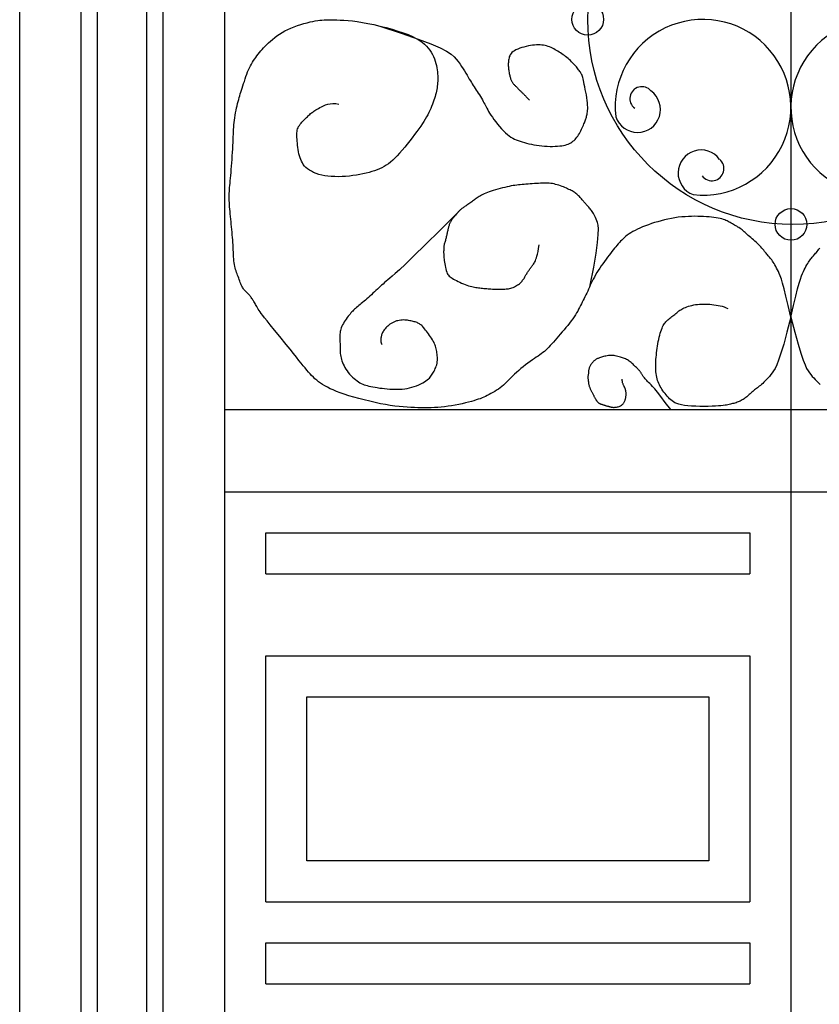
# Model space of a CAD drawing. Header units: millimetres. Extents: x 200.11 to 202.92, y 101.98 to 106.59.
# Tile 2 of 6: x 200.58 to 201.55, y 104.25 to 105.45. Entities that reach past the tile are written whole.
import ezdxf

# ---------------------------------------------------------------- set-up
doc = ezdxf.new("R2010")
doc.units = ezdxf.units.MM

msp = doc.modelspace()

# ---------------------------------------------------------------- linework, layer by layer
at = {"ltscale": 0.01}
for p, q in [((200.5761, 103.0876), (200.5761, 106.0846)), ((200.8261, 101.9754), (200.8261, 105.9269)), ((201.5161, 105.7012), (201.5161, 105.2012)), ((201.5161, 105.2012), (201.5161, 104.9754)), ((200.8261, 104.9754), (202.2061, 104.9754)), ((201.5161, 104.9754), (201.5161, 101.9754)), ((200.8261, 104.8754), (202.2061, 104.8754)), ((200.8761, 104.8254), (201.4661, 104.8254)), ((200.8761, 104.7754), (200.8761, 104.8254)), ((201.4661, 104.8254), (201.4661, 104.7754)), ((200.8761, 104.7754), (201.4661, 104.7754)), ((200.8761, 104.6754), (201.4661, 104.6754)), ((200.8761, 104.3754), (200.8761, 104.6754)), ((201.4661, 104.6754), (201.4661, 104.3754)), ((200.8761, 104.3754), (201.4661, 104.3754)), ((200.8761, 104.3254), (201.4661, 104.3254)), ((200.8761, 104.3254), (201.4661, 104.3254)), ((200.8761, 104.2754), (200.8761, 104.3254)), ((200.8761, 104.2754), (200.8761, 104.3254)), ((201.4661, 104.3254), (201.4661, 104.2754)), ((201.4661, 104.3254), (201.4661, 104.2754)), ((200.8761, 104.2754), (201.4661, 104.2754))]:
    msp.add_line(p, q, dxfattribs=at)
for p, q in [((200.6511, 103.0876), (200.6511, 106.0388)), ((200.6711, 103.0876), (200.6711, 106.0264)), ((200.7311, 103.0876), (200.7311, 105.9886)), ((200.7511, 103.0876), (200.7511, 105.9758))]:
    msp.add_line(p, q)
for points in [[(200.9008, 105.055), (200.893, 105.0646), (200.8866, 105.0724), (200.8815, 105.0787), (200.8776, 105.0836), (200.8746, 105.0874), (200.8723, 105.0903), (200.8705, 105.0927), (200.8691, 105.0946), (200.8679, 105.0964), (200.8668, 105.098), (200.8659, 105.0996), (200.8651, 105.101), (200.8643, 105.1023), (200.8636, 105.1036), (200.8629, 105.1048), (200.8623, 105.106), (200.8616, 105.1071), (200.861, 105.1081), (200.8603, 105.1091), (200.8597, 105.1101), (200.8591, 105.1111), (200.8584, 105.112), (200.8578, 105.1128), (200.8571, 105.1137), (200.8565, 105.1144), (200.8558, 105.1152), (200.8552, 105.1159), (200.8546, 105.1166), (200.8539, 105.1173), (200.8533, 105.1179), (200.8526, 105.1186), (200.852, 105.1192), (200.8513, 105.1199), (200.8507, 105.1205), (200.8501, 105.1212), (200.8494, 105.122), (200.8488, 105.1229), (200.8481, 105.1238), (200.8475, 105.1249), (200.8468, 105.1261), (200.8462, 105.1274), (200.8456, 105.1289), (200.8449, 105.1305), (200.8443, 105.1322), (200.8436, 105.134), (200.843, 105.1358), (200.8423, 105.1376), (200.8417, 105.1393), (200.8411, 105.1411), (200.8404, 105.1428), (200.8398, 105.1446), (200.8392, 105.1464), (200.8387, 105.1482), (200.8382, 105.1501), (200.8378, 105.1522), (200.8374, 105.1543), (200.8371, 105.1567), (200.8369, 105.1591), (200.8368, 105.1617), (200.8366, 105.1644), (200.8365, 105.1673), (200.8364, 105.1702), (200.8363, 105.1731), (200.8361, 105.1762), (200.836, 105.1792), (200.8357, 105.1823), (200.8355, 105.1855), (200.8352, 105.1886), (200.8349, 105.1918), (200.8346, 105.195), (200.8343, 105.1982), (200.834, 105.2014), (200.8337, 105.2046), (200.8334, 105.2078), (200.8331, 105.211), (200.8328, 105.214), (200.8325, 105.217), (200.8322, 105.22), (200.832, 105.2227), (200.8319, 105.2254), (200.8317, 105.2279), (200.8316, 105.2302), (200.8316, 105.2325), (200.8315, 105.2347), (200.8316, 105.2369), (200.8316, 105.2392), (200.8317, 105.2414), (200.8319, 105.2438), (200.832, 105.2463), (200.8322, 105.2489), (200.8325, 105.2516), (200.8328, 105.2545), (200.8331, 105.2576), (200.8334, 105.2609), (200.8337, 105.2645), (200.834, 105.2682), (200.8343, 105.2722), (200.8346, 105.2763), (200.8349, 105.2805), (200.8352, 105.2848), (200.8355, 105.2891), (200.8357, 105.2933), (200.836, 105.2973), (200.8361, 105.3011), (200.8363, 105.3047), (200.8364, 105.308), (200.8365, 105.3112), (200.8366, 105.3142), (200.8368, 105.317), (200.8369, 105.3199), (200.8371, 105.3227), (200.8374, 105.3255), (200.8378, 105.3285), (200.8382, 105.3314), (200.8387, 105.3344), (200.8392, 105.3374), (200.8398, 105.3404), (200.8404, 105.3432), (200.8411, 105.346), (200.8417, 105.3487), (200.8423, 105.3512), (200.843, 105.3535), (200.8437, 105.3558), (200.8443, 105.3581), (200.845, 105.3603), (200.8457, 105.3626), (200.8465, 105.365), (200.8473, 105.3675), (200.8481, 105.3701), (200.849, 105.3729), (200.8499, 105.3757), (200.8508, 105.3786), (200.8518, 105.3815), (200.8528, 105.3844), (200.8539, 105.3871), (200.855, 105.3898), (200.8561, 105.3922), (200.8573, 105.3946), (200.8585, 105.3968), (200.8598, 105.399), (200.8611, 105.401), (200.8625, 105.403), (200.8638, 105.4049), (200.8653, 105.4069), (200.8667, 105.4088), (200.8683, 105.4107), (200.8699, 105.4127), (200.8715, 105.4146), (200.8733, 105.4166), (200.8752, 105.4186), (200.8772, 105.4206), (200.8794, 105.4227), (200.8817, 105.4248), (200.8842, 105.4269), (200.8869, 105.4291), (200.8897, 105.4312), (200.8928, 105.4332), (200.896, 105.4352), (200.8994, 105.4372), (200.903, 105.439), (200.9067, 105.4407), (200.9107, 105.4423), (200.9147, 105.4437), (200.9187, 105.445), (200.9226, 105.4462), (200.9264, 105.4472), (200.93, 105.4481), (200.9334, 105.4488), (200.9364, 105.4494), (200.9393, 105.4498), (200.9419, 105.4501), (200.9445, 105.4503), (200.9471, 105.4505), (200.9498, 105.4505), (200.9526, 105.4505), (200.9557, 105.4505), (200.959, 105.4505), (200.9628, 105.4505), (200.9668, 105.4504), (200.9713, 105.4502), (200.9763, 105.4498), (200.9816, 105.4493), (200.9874, 105.4485), (200.9938, 105.4475), (201.0006, 105.4463), (201.0078, 105.4448), (201.0152, 105.4431), (201.0226, 105.4412), (201.0299, 105.4391), (201.0369, 105.437), (201.0435, 105.4348), (201.0495, 105.4326), (201.0547, 105.4303), (201.0593, 105.4281), (201.0632, 105.4258), (201.0666, 105.4235), (201.0695, 105.4211), (201.072, 105.4187), (201.0741, 105.4163), (201.076, 105.4137), (201.0777, 105.4111), (201.0792, 105.4085), (201.0805, 105.4058), (201.0816, 105.403), (201.0826, 105.4003), (201.0834, 105.3976), (201.084, 105.3949), (201.0846, 105.3923), (201.085, 105.3898), (201.0853, 105.3873), (201.0855, 105.385), (201.0857, 105.3826), (201.0857, 105.3804), (201.0857, 105.3782), (201.0856, 105.376), (201.0854, 105.3739), (201.0853, 105.3718), (201.085, 105.3698), (201.0848, 105.3678), (201.0844, 105.3657), (201.084, 105.3637), (201.0836, 105.3616), (201.083, 105.3594), (201.0824, 105.3572), (201.0818, 105.3549), (201.081, 105.3526), (201.0802, 105.3502), (201.0792, 105.3477), (201.0782, 105.3452), (201.0771, 105.3427), (201.076, 105.3401), (201.0747, 105.3375), (201.0734, 105.335), (201.072, 105.3324), (201.0704, 105.3297), (201.0687, 105.3269), (201.0669, 105.3241), (201.0649, 105.321), (201.0626, 105.3178), (201.0602, 105.3144), (201.0575, 105.3108), (201.0546, 105.307), (201.0516, 105.3031), (201.0485, 105.2992), (201.0454, 105.2953), (201.0422, 105.2916), (201.0391, 105.2881), (201.0362, 105.2849), (201.0334, 105.282), (201.0307, 105.2795), (201.028, 105.2772), (201.0255, 105.2752), (201.0229, 105.2734), (201.0203, 105.2718), (201.0176, 105.2704), (201.0148, 105.269), (201.0118, 105.2678), (201.0087, 105.2666), (201.0054, 105.2656), (201.0019, 105.2645), (200.9983, 105.2636), (200.9945, 105.2628), (200.9906, 105.262), (200.9865, 105.2613), (200.9822, 105.2607), (200.9779, 105.2602), (200.9734, 105.2598), (200.969, 105.2596), (200.9645, 105.2594), (200.9602, 105.2595), (200.9559, 105.2597), (200.9518, 105.2601), (200.9479, 105.2606), (200.9442, 105.2614), (200.9407, 105.2623), (200.9374, 105.2634), (200.9344, 105.2647), (200.9317, 105.266), (200.9292, 105.2675), (200.927, 105.269), (200.925, 105.2707), (200.9233, 105.2724), (200.9218, 105.2742), (200.9206, 105.2762), (200.9195, 105.2782), (200.9186, 105.2803), (200.9178, 105.2825), (200.9171, 105.2849), (200.9165, 105.2873), (200.916, 105.2899), (200.9155, 105.2925), (200.9151, 105.2951), (200.9148, 105.2977), (200.9145, 105.3002), (200.9143, 105.3027), (200.9141, 105.305), (200.914, 105.3072), (200.9139, 105.3092), (200.9139, 105.3111), (200.9139, 105.3129), (200.9141, 105.3145), (200.9144, 105.3161), (200.9148, 105.3177), (200.9154, 105.3191), (200.9161, 105.3206), (200.917, 105.3219), (200.9179, 105.3233), (200.919, 105.3246), (200.9201, 105.3258), (200.9212, 105.3271), (200.9224, 105.3283), (200.9235, 105.3294), (200.9246, 105.3305), (200.9257, 105.3316), (200.9267, 105.3326), (200.9278, 105.3336), (200.9287, 105.3345), (200.9297, 105.3354), (200.9307, 105.3363), (200.9317, 105.3371), (200.9326, 105.3379), (200.9336, 105.3387), (200.9347, 105.3394), (200.9358, 105.3402), (200.9371, 105.341), (200.9385, 105.3418), (200.9401, 105.3427), (200.9419, 105.3437), (200.944, 105.3448), (200.9463, 105.3459), (200.9488, 105.3469), (200.9516, 105.3478), (200.9546, 105.3484), (200.9578, 105.3486), (200.9613, 105.3485), (200.9651, 105.3478)], [(201.0152, 105.4431), (201.0412, 105.4345), (201.0616, 105.4273), (201.0771, 105.4214), (201.0885, 105.4165), (201.0965, 105.4123), (201.1019, 105.4088), (201.1056, 105.4057), (201.1083, 105.4027), (201.1106, 105.3998), (201.1128, 105.3968), (201.1148, 105.3939), (201.1166, 105.3911), (201.1183, 105.3883), (201.1199, 105.3857), (201.1214, 105.3831), (201.1228, 105.3807), (201.1241, 105.3785), (201.1254, 105.3764), (201.1266, 105.3744), (201.1278, 105.3725), (201.129, 105.3707), (201.1302, 105.3688), (201.1314, 105.367), (201.1326, 105.3651), (201.1338, 105.3632), (201.1351, 105.3612), (201.1364, 105.3592), (201.1376, 105.3572), (201.1388, 105.3552), (201.14, 105.3532), (201.141, 105.3513), (201.142, 105.3495), (201.143, 105.3478), (201.1438, 105.3461), (201.1447, 105.3445), (201.1455, 105.3428), (201.1465, 105.341), (201.1476, 105.3391), (201.1489, 105.337), (201.1504, 105.3346), (201.1522, 105.3321), (201.1541, 105.3293), (201.1563, 105.3264), (201.1586, 105.3235), (201.161, 105.3206), (201.1634, 105.3178), (201.1658, 105.3152), (201.1682, 105.3129), (201.1705, 105.3108), (201.1727, 105.3091), (201.1748, 105.3077), (201.177, 105.3064), (201.1791, 105.3053), (201.1813, 105.3044), (201.1836, 105.3035), (201.186, 105.3027), (201.1885, 105.3019), (201.1912, 105.3011), (201.1939, 105.3003), (201.1968, 105.2996), (201.1998, 105.2989), (201.2028, 105.2983), (201.206, 105.2977), (201.2092, 105.2973), (201.2125, 105.2969), (201.2159, 105.2966), (201.2192, 105.2965), (201.2225, 105.2964), (201.2256, 105.2964), (201.2287, 105.2965), (201.2316, 105.2967), (201.2343, 105.2969), (201.2368, 105.2972), (201.239, 105.2976), (201.2411, 105.298), (201.243, 105.2986), (201.2447, 105.2992), (201.2463, 105.2999), (201.2478, 105.3007), (201.2492, 105.3016), (201.2505, 105.3026), (201.2518, 105.3037), (201.253, 105.3049), (201.2541, 105.3062), (201.2552, 105.3076), (201.2563, 105.309), (201.2573, 105.3105), (201.2583, 105.3121), (201.2592, 105.3138), (201.2601, 105.3155), (201.261, 105.3172), (201.2618, 105.3189), (201.2625, 105.3206), (201.2632, 105.3222), (201.2639, 105.3238), (201.2644, 105.3252), (201.265, 105.3265), (201.2654, 105.3277), (201.2658, 105.3288), (201.2662, 105.3299), (201.2665, 105.3309), (201.2668, 105.332), (201.2671, 105.3331), (201.2674, 105.3343), (201.2676, 105.3356), (201.2679, 105.337), (201.2681, 105.3385), (201.2683, 105.3403), (201.2684, 105.3422), (201.2684, 105.3444), (201.2683, 105.3468), (201.2681, 105.3495), (201.2677, 105.3525), (201.2673, 105.3557), (201.2668, 105.3591), (201.2662, 105.3625), (201.2655, 105.3658), (201.2649, 105.369), (201.2643, 105.3719), (201.2637, 105.3746), (201.2632, 105.3768), (201.2627, 105.3787), (201.2623, 105.3803), (201.2619, 105.3817), (201.2615, 105.3829), (201.2611, 105.3839), (201.2606, 105.3849), (201.2601, 105.3858), (201.2595, 105.3868), (201.2589, 105.3878), (201.2581, 105.3888), (201.2574, 105.3899), (201.2565, 105.391), (201.2556, 105.3921), (201.2546, 105.3933), (201.2536, 105.3945), (201.2524, 105.3958), (201.2512, 105.397), (201.25, 105.3983), (201.2487, 105.3996), (201.2473, 105.4009), (201.2459, 105.4022), (201.2445, 105.4035), (201.243, 105.4047), (201.2415, 105.4059), (201.24, 105.4071), (201.2384, 105.4082), (201.2368, 105.4093), (201.2352, 105.4104), (201.2336, 105.4114), (201.2319, 105.4124), (201.2303, 105.4134), (201.2287, 105.4143), (201.227, 105.4152), (201.2254, 105.4161), (201.2237, 105.4169), (201.222, 105.4176), (201.2202, 105.4182), (201.2184, 105.4188), (201.2165, 105.4192), (201.2146, 105.4196), (201.2125, 105.4198), (201.2105, 105.42), (201.2083, 105.42), (201.206, 105.42), (201.2037, 105.4198), (201.2012, 105.4196), (201.1987, 105.4192), (201.1961, 105.4188), (201.1934, 105.4182), (201.1907, 105.4175), (201.1881, 105.4168), (201.1856, 105.416), (201.1832, 105.4151), (201.181, 105.4141), (201.1791, 105.413), (201.1775, 105.4119), (201.1761, 105.4107), (201.175, 105.4095), (201.1741, 105.4082), (201.1734, 105.4069), (201.1729, 105.4056), (201.1725, 105.4042), (201.1722, 105.4029), (201.1719, 105.4015), (201.1718, 105.4002), (201.1717, 105.3988), (201.1716, 105.3974), (201.1716, 105.3961), (201.1716, 105.3947), (201.1717, 105.3934), (201.1718, 105.392), (201.172, 105.3906), (201.1722, 105.3893), (201.1724, 105.3879), (201.1726, 105.3866), (201.1728, 105.3854), (201.1731, 105.3841), (201.1734, 105.3829), (201.1736, 105.3818), (201.1739, 105.3808), (201.1742, 105.3798), (201.1745, 105.3788), (201.1748, 105.378), (201.1751, 105.3771), (201.1754, 105.3764), (201.1758, 105.3756), (201.1762, 105.3749), (201.1766, 105.3743), (201.1771, 105.3736), (201.1776, 105.373), (201.1781, 105.3724), (201.1787, 105.3718), (201.1792, 105.3712), (201.1799, 105.3705), (201.1805, 105.3698), (201.1812, 105.3692), (201.182, 105.3684), (201.1827, 105.3677), (201.1834, 105.3669), (201.1842, 105.3662), (201.1849, 105.3655), (201.1857, 105.3647), (201.1864, 105.364), (201.187, 105.3634), (201.1877, 105.3627), (201.1883, 105.3621), (201.1889, 105.3615), (201.1895, 105.3609), (201.1901, 105.3603), (201.1908, 105.3596), (201.1914, 105.359), (201.1921, 105.3583), (201.1929, 105.3575), (201.1936, 105.3568), (201.1944, 105.356), (201.1952, 105.3552), (201.196, 105.3544), (201.1968, 105.3536), (201.1976, 105.3528)], [(201.2716, 105.127), (201.2757, 105.149), (201.2786, 105.1663), (201.2804, 105.1794), (201.2813, 105.1889), (201.2815, 105.1957), (201.2812, 105.2003), (201.2805, 105.2034), (201.2796, 105.2057), (201.2788, 105.2078), (201.2779, 105.2096), (201.2771, 105.2113), (201.2762, 105.2129), (201.2754, 105.2144), (201.2746, 105.2157), (201.2738, 105.217), (201.273, 105.2181), (201.2721, 105.2192), (201.2713, 105.2203), (201.2705, 105.2212), (201.2697, 105.2221), (201.2689, 105.223), (201.2682, 105.2239), (201.2674, 105.2247), (201.2667, 105.2255), (201.266, 105.2263), (201.2653, 105.2272), (201.2646, 105.228), (201.2639, 105.2288), (201.2632, 105.2297), (201.2625, 105.2305), (201.2617, 105.2314), (201.2609, 105.2323), (201.2601, 105.2333), (201.2592, 105.2342), (201.2583, 105.2352), (201.2573, 105.2361), (201.2563, 105.237), (201.2552, 105.238), (201.2541, 105.2388), (201.253, 105.2397), (201.2519, 105.2405), (201.2507, 105.2412), (201.2495, 105.242), (201.2482, 105.2427), (201.2469, 105.2433), (201.2455, 105.244), (201.244, 105.2447), (201.2424, 105.2454), (201.2407, 105.2461), (201.2389, 105.2469), (201.2371, 105.2476), (201.2352, 105.2483), (201.2333, 105.249), (201.2313, 105.2496), (201.2293, 105.2501), (201.2274, 105.2506), (201.2254, 105.251), (201.2235, 105.2512), (201.2216, 105.2514), (201.2196, 105.2515), (201.2176, 105.2516), (201.2155, 105.2516), (201.2133, 105.2515), (201.211, 105.2514), (201.2086, 105.2513), (201.2061, 105.2512), (201.2035, 105.251), (201.2009, 105.2508), (201.1983, 105.2507), (201.1957, 105.2505), (201.1932, 105.2503), (201.1908, 105.2501), (201.1885, 105.2498), (201.1863, 105.2496), (201.1842, 105.2494), (201.182, 105.2491), (201.1798, 105.2488), (201.1776, 105.2485), (201.1753, 105.2481), (201.1728, 105.2476), (201.1702, 105.2471), (201.1674, 105.2464), (201.1645, 105.2458), (201.1616, 105.245), (201.1588, 105.2443), (201.156, 105.2435), (201.1532, 105.2427), (201.1507, 105.2419), (201.1483, 105.2411), (201.1462, 105.2402), (201.1442, 105.2394), (201.1423, 105.2386), (201.1406, 105.2378), (201.1391, 105.237), (201.1376, 105.2361), (201.1362, 105.2353), (201.1349, 105.2345), (201.1337, 105.2337), (201.1325, 105.2329), (201.1314, 105.2321), (201.1303, 105.2312), (201.1292, 105.2304), (201.1281, 105.2296), (201.127, 105.2288), (201.1258, 105.228), (201.1247, 105.2272), (201.1235, 105.2264), (201.1224, 105.2256), (201.1213, 105.2248), (201.1202, 105.2241), (201.1192, 105.2234), (201.1182, 105.2228), (201.1173, 105.2222), (201.1165, 105.2216), (201.1158, 105.2211), (201.115, 105.2206), (201.1144, 105.2201), (201.1137, 105.2196), (201.1131, 105.219), (201.1125, 105.2184), (201.1119, 105.2178), (201.1113, 105.2171), (201.1106, 105.2164), (201.11, 105.2157), (201.1094, 105.2149), (201.1088, 105.2142), (201.1082, 105.2134), (201.1076, 105.2127), (201.107, 105.212), (201.1064, 105.2113), (201.1058, 105.2106), (201.1052, 105.21), (201.1046, 105.2093), (201.104, 105.2086), (201.1035, 105.2079), (201.1029, 105.2072), (201.1024, 105.2065), (201.102, 105.2058), (201.1015, 105.205), (201.1011, 105.2042), (201.1007, 105.2034), (201.1003, 105.2026), (201.1, 105.2018), (201.0997, 105.201), (201.0994, 105.2001), (201.0991, 105.1993), (201.0988, 105.1985), (201.0986, 105.1976), (201.0984, 105.1967), (201.0982, 105.1958), (201.098, 105.1949), (201.0978, 105.1939), (201.0975, 105.1928), (201.0973, 105.1917), (201.0971, 105.1906), (201.0969, 105.1895), (201.0967, 105.1883), (201.0964, 105.1872), (201.0961, 105.186), (201.0958, 105.1849), (201.0955, 105.1838), (201.0952, 105.1827), (201.0949, 105.1816), (201.0945, 105.1805), (201.0942, 105.1794), (201.0939, 105.1784), (201.0936, 105.1773), (201.0934, 105.1761), (201.0932, 105.175), (201.0931, 105.1739), (201.093, 105.1727), (201.0929, 105.1716), (201.0929, 105.1705), (201.0929, 105.1694), (201.0928, 105.1684), (201.0928, 105.1674), (201.0928, 105.1665), (201.0929, 105.1657), (201.0929, 105.1648), (201.0929, 105.1639), (201.093, 105.1629), (201.0931, 105.1618), (201.0932, 105.1605), (201.0934, 105.159), (201.0936, 105.1572), (201.0939, 105.1553), (201.0942, 105.1532), (201.0946, 105.1511), (201.0951, 105.1489), (201.0955, 105.1469), (201.0961, 105.1449), (201.0967, 105.1432), (201.0973, 105.1416), (201.098, 105.1403), (201.0988, 105.1392), (201.0997, 105.1382), (201.1008, 105.1373), (201.102, 105.1364), (201.1033, 105.1356), (201.1048, 105.1347), (201.1066, 105.1337), (201.1085, 105.1327), (201.1105, 105.1317), (201.1126, 105.1307), (201.1148, 105.1297), (201.117, 105.1287), (201.1191, 105.1278), (201.1212, 105.1271), (201.1232, 105.1264), (201.1251, 105.1259), (201.127, 105.1254), (201.1287, 105.1251), (201.1304, 105.1247), (201.1321, 105.1245), (201.1338, 105.1243), (201.1354, 105.1241), (201.1371, 105.1239), (201.1387, 105.1237), (201.1403, 105.1235), (201.142, 105.1233), (201.1437, 105.1231), (201.1454, 105.123), (201.1471, 105.1228), (201.1488, 105.1227), (201.1505, 105.1226), (201.1523, 105.1225), (201.1541, 105.1225), (201.1558, 105.1225), (201.1576, 105.1224), (201.1593, 105.1224), (201.161, 105.1224), (201.1627, 105.1224), (201.1643, 105.1224), (201.1659, 105.1224), (201.1674, 105.1225), (201.1689, 105.1226), (201.1704, 105.1227), (201.1718, 105.1229), (201.1733, 105.1232), (201.1747, 105.1235), (201.1761, 105.124), (201.1776, 105.1245), (201.179, 105.1251), (201.1803, 105.1258), (201.1816, 105.1266), (201.1828, 105.1274), (201.184, 105.1282), (201.1851, 105.129), (201.1861, 105.1298), (201.1869, 105.1306), (201.1877, 105.1314), (201.1885, 105.1322), (201.1891, 105.1331), (201.1897, 105.1339), (201.1903, 105.1347), (201.1908, 105.1355), (201.1913, 105.1363), (201.1918, 105.1372), (201.1923, 105.138), (201.1927, 105.1388), (201.1932, 105.1396), (201.1937, 105.1404), (201.1941, 105.1412), (201.1946, 105.1421), (201.1952, 105.1429), (201.1957, 105.1437), (201.1963, 105.1445), (201.1969, 105.1453), (201.1974, 105.1462), (201.198, 105.147), (201.1987, 105.1478), (201.1993, 105.1486), (201.1999, 105.1494), (201.2005, 105.1503), (201.2011, 105.1511), (201.2017, 105.152), (201.2023, 105.1529), (201.203, 105.1539), (201.2036, 105.155), (201.2042, 105.1561), (201.2048, 105.1573), (201.2054, 105.1588), (201.206, 105.1605), (201.2066, 105.1625), (201.2073, 105.1651), (201.2079, 105.1682), (201.2085, 105.1719), (201.2091, 105.1764)], [(201.5161, 105.0883), (201.5128, 105.1025), (201.5101, 105.1139), (201.5079, 105.1227), (201.506, 105.1295), (201.5045, 105.1346), (201.5031, 105.1384), (201.502, 105.1413), (201.5009, 105.1437), (201.4998, 105.1459), (201.4987, 105.1479), (201.4976, 105.1499), (201.4966, 105.1518), (201.4956, 105.1535), (201.4946, 105.1551), (201.4936, 105.1565), (201.4927, 105.1579), (201.4918, 105.1591), (201.4909, 105.1602), (201.4901, 105.1612), (201.4893, 105.1622), (201.4885, 105.1631), (201.4877, 105.164), (201.4868, 105.165), (201.4859, 105.1661), (201.485, 105.1672), (201.484, 105.1684), (201.483, 105.1697), (201.4819, 105.171), (201.4807, 105.1724), (201.4795, 105.1738), (201.4782, 105.1752), (201.4768, 105.1767), (201.4753, 105.1781), (201.4737, 105.1795), (201.4721, 105.181), (201.4705, 105.1824), (201.4689, 105.1838), (201.4673, 105.1851), (201.4657, 105.1865), (201.4642, 105.1877), (201.4628, 105.189), (201.4615, 105.1902), (201.4602, 105.1913), (201.459, 105.1924), (201.4578, 105.1935), (201.4566, 105.1945), (201.4553, 105.1955), (201.4541, 105.1964), (201.4528, 105.1973), (201.4515, 105.1981), (201.4502, 105.199), (201.4488, 105.1997), (201.4474, 105.2005), (201.4461, 105.2012), (201.4448, 105.202), (201.4435, 105.2027), (201.4422, 105.2034), (201.441, 105.2041), (201.4398, 105.2048), (201.4384, 105.2055), (201.437, 105.2062), (201.4355, 105.2068), (201.4338, 105.2074), (201.4319, 105.208), (201.4298, 105.2085), (201.4275, 105.209), (201.425, 105.2094), (201.4223, 105.2098), (201.4194, 105.2101), (201.4163, 105.2104), (201.4131, 105.2107), (201.4097, 105.2109), (201.4062, 105.211), (201.4026, 105.2111), (201.3989, 105.2112), (201.395, 105.2111), (201.3911, 105.211), (201.3871, 105.2107), (201.383, 105.2104), (201.3789, 105.2099), (201.3747, 105.2093), (201.3705, 105.2086), (201.3663, 105.2077), (201.3621, 105.2068), (201.358, 105.2057), (201.3539, 105.2046), (201.35, 105.2034), (201.3461, 105.2022), (201.3424, 105.2009), (201.3388, 105.1996), (201.3354, 105.1982), (201.3321, 105.1968), (201.329, 105.1954), (201.3262, 105.194), (201.3235, 105.1926), (201.321, 105.1911), (201.3188, 105.1897), (201.3167, 105.1882), (201.3149, 105.1868), (201.3131, 105.1853), (201.3115, 105.1838), (201.31, 105.1822), (201.3085, 105.1807), (201.307, 105.1791), (201.3056, 105.1774), (201.3041, 105.1757), (201.3027, 105.1739), (201.3011, 105.1721), (201.2996, 105.1701), (201.298, 105.1681), (201.2963, 105.1659), (201.2945, 105.1637), (201.2927, 105.1612), (201.2908, 105.1587), (201.2888, 105.1561), (201.2869, 105.1534), (201.2849, 105.1507), (201.2831, 105.1479), (201.2813, 105.1452), (201.2796, 105.1425), (201.278, 105.1398), (201.2766, 105.1371), (201.2752, 105.1345), (201.274, 105.132), (201.2728, 105.1295), (201.2716, 105.127), (201.2705, 105.1246), (201.2694, 105.1222), (201.2684, 105.1199), (201.2673, 105.1176), (201.2662, 105.1154), (201.2651, 105.1131), (201.264, 105.1109), (201.2629, 105.1087), (201.2618, 105.1066), (201.2608, 105.1044), (201.2597, 105.1022), (201.2586, 105.1), (201.2574, 105.0978), (201.2562, 105.0956), (201.2549, 105.0933), (201.2534, 105.091), (201.2519, 105.0886), (201.2502, 105.0861), (201.2483, 105.0835), (201.2462, 105.0809), (201.2441, 105.0782), (201.2418, 105.0755), (201.2396, 105.0728), (201.2373, 105.0701), (201.235, 105.0675), (201.2328, 105.0649), (201.2307, 105.0624), (201.2286, 105.06), (201.2266, 105.0577), (201.2247, 105.0556), (201.2228, 105.0535), (201.221, 105.0515), (201.2192, 105.0497), (201.2174, 105.048), (201.2156, 105.0465), (201.2137, 105.045), (201.2118, 105.0436), (201.2099, 105.0422), (201.2079, 105.0408), (201.2057, 105.0393), (201.2034, 105.0377), (201.201, 105.036), (201.1984, 105.0341), (201.1956, 105.032), (201.1928, 105.0299), (201.1899, 105.0277), (201.1871, 105.0254), (201.1844, 105.0231), (201.1817, 105.0208), (201.1793, 105.0186), (201.177, 105.0165), (201.175, 105.0145), (201.173, 105.0125), (201.1712, 105.0106), (201.1694, 105.0088), (201.1676, 105.007), (201.1658, 105.0053), (201.1638, 105.0037), (201.1618, 105.0021), (201.1596, 105.0005), (201.1574, 104.999), (201.1551, 104.9976), (201.1528, 104.9962), (201.1505, 104.995), (201.1482, 104.9937), (201.146, 104.9926), (201.1439, 104.9916), (201.1418, 104.9906), (201.1396, 104.9897), (201.1374, 104.9888), (201.1351, 104.988), (201.1326, 104.9872), (201.1298, 104.9863), (201.1266, 104.9854), (201.1232, 104.9845), (201.1194, 104.9836), (201.1154, 104.9827), (201.1112, 104.9818), (201.1069, 104.981), (201.1025, 104.9802), (201.0982, 104.9795), (201.0939, 104.9789), (201.0897, 104.9785), (201.0856, 104.9781), (201.0816, 104.9779), (201.0776, 104.9778), (201.0736, 104.9777), (201.0696, 104.9777), (201.0656, 104.9777), (201.0614, 104.9778), (201.0572, 104.978), (201.0528, 104.9781), (201.0483, 104.9784), (201.0436, 104.9787), (201.0386, 104.9792), (201.0333, 104.9798), (201.0278, 104.9806), (201.0219, 104.9815), (201.0157, 104.9827), (201.0093, 104.9841), (201.0027, 104.9856), (200.9961, 104.9872), (200.9896, 104.9889), (200.9833, 104.9907), (200.9773, 104.9924), (200.9717, 104.9942), (200.9667, 104.996), (200.9622, 104.9977), (200.9581, 104.9994), (200.9544, 105.001), (200.9511, 105.0027), (200.9481, 105.0044), (200.9453, 105.0061), (200.9428, 105.0078), (200.9404, 105.0095), (200.9382, 105.0113), (200.936, 105.0131), (200.934, 105.015), (200.9319, 105.017), (200.93, 105.0191), (200.928, 105.0213), (200.926, 105.0236), (200.9239, 105.0262), (200.9217, 105.0289), (200.9193, 105.032), (200.9165, 105.0355), (200.9134, 105.0394), (200.9098, 105.044), (200.9056, 105.0491), (200.9008, 105.055)], [(201.1113, 105.2171), (201.0884, 105.1942), (201.0704, 105.1764), (201.0566, 105.1628), (201.0464, 105.1529), (201.0389, 105.146), (201.0338, 105.1413), (201.0301, 105.1381), (201.0274, 105.1358), (201.025, 105.1338), (201.0228, 105.132), (201.0209, 105.1303), (201.019, 105.1286), (201.0172, 105.1271), (201.0155, 105.1255), (201.0138, 105.124), (201.0121, 105.1224), (201.0103, 105.1207), (201.0085, 105.1191), (201.0066, 105.1174), (201.0048, 105.1156), (201.0029, 105.1139), (201.0011, 105.1123), (200.9992, 105.1106), (200.9975, 105.1091), (200.9958, 105.1076), (200.9941, 105.1062), (200.9925, 105.1048), (200.991, 105.1035), (200.9895, 105.1023), (200.9881, 105.1011), (200.9868, 105.1), (200.9855, 105.0989), (200.9843, 105.0978), (200.9831, 105.0967), (200.982, 105.0956), (200.9809, 105.0945), (200.9798, 105.0933), (200.9787, 105.092), (200.9776, 105.0907), (200.9764, 105.0892), (200.9752, 105.0876), (200.9741, 105.0859), (200.9729, 105.0842), (200.9717, 105.0824), (200.9707, 105.0806), (200.9697, 105.0788), (200.9688, 105.077), (200.9681, 105.0753), (200.9675, 105.0736), (200.9671, 105.072), (200.9668, 105.0705), (200.9666, 105.0691), (200.9664, 105.0676), (200.9664, 105.0662), (200.9664, 105.0648), (200.9664, 105.0634), (200.9664, 105.062), (200.9664, 105.0605), (200.9664, 105.059), (200.9664, 105.0576), (200.9665, 105.0561), (200.9665, 105.0546), (200.9665, 105.0531), (200.9665, 105.0516), (200.9665, 105.05), (200.9666, 105.0485), (200.9666, 105.047), (200.9667, 105.0454), (200.9669, 105.0438), (200.9671, 105.0421), (200.9674, 105.0404), (200.9678, 105.0386), (200.9682, 105.0367), (200.9688, 105.0348), (200.9696, 105.0328), (200.9704, 105.0308), (200.9714, 105.0287), (200.9725, 105.0267), (200.9737, 105.0246), (200.9751, 105.0226), (200.9766, 105.0206), (200.9782, 105.0187), (200.9799, 105.0169), (200.9817, 105.0151), (200.9836, 105.0135), (200.9854, 105.012), (200.9873, 105.0106), (200.9891, 105.0093), (200.9908, 105.0083), (200.9925, 105.0073), (200.9942, 105.0065), (200.996, 105.0058), (200.9978, 105.0052), (200.9998, 105.0047), (201.0018, 105.0041), (201.0041, 105.0037), (201.0065, 105.0032), (201.0092, 105.0027), (201.012, 105.0023), (201.0149, 105.0018), (201.0179, 105.0015), (201.0209, 105.0011), (201.024, 105.0008), (201.0272, 105.0005), (201.0302, 105.0004), (201.0333, 105.0002), (201.0364, 105.0002), (201.0394, 105.0003), (201.0424, 105.0005), (201.0454, 105.0008), (201.0484, 105.0013), (201.0513, 105.0019), (201.0542, 105.0027), (201.0571, 105.0036), (201.0598, 105.0046), (201.0625, 105.0057), (201.065, 105.0069), (201.0673, 105.0081), (201.0694, 105.0094), (201.0713, 105.0106), (201.0729, 105.0118), (201.0743, 105.0129), (201.0755, 105.014), (201.0765, 105.0151), (201.0774, 105.0163), (201.0782, 105.0174), (201.079, 105.0186), (201.0797, 105.0198), (201.0805, 105.0211), (201.0812, 105.0225), (201.082, 105.0239), (201.0827, 105.0254), (201.0833, 105.0269), (201.0839, 105.0285), (201.0844, 105.0302), (201.0848, 105.0319), (201.085, 105.0337), (201.0852, 105.0356), (201.0852, 105.0374), (201.0852, 105.0393), (201.085, 105.0411), (201.0849, 105.043), (201.0846, 105.0447), (201.0844, 105.0465), (201.0841, 105.0481), (201.0838, 105.0497), (201.0834, 105.0512), (201.083, 105.0527), (201.0825, 105.0542), (201.0818, 105.0557), (201.0811, 105.0573), (201.0802, 105.0589), (201.0792, 105.0606), (201.0781, 105.0624), (201.0769, 105.0642), (201.0756, 105.066), (201.0744, 105.0677), (201.0731, 105.0694), (201.0719, 105.071), (201.0707, 105.0725), (201.0697, 105.0738), (201.0687, 105.075), (201.0678, 105.0761), (201.0669, 105.0771), (201.0661, 105.0779), (201.0652, 105.0787), (201.0644, 105.0794), (201.0635, 105.08), (201.0625, 105.0805), (201.0615, 105.081), (201.0604, 105.0815), (201.0593, 105.0819), (201.0581, 105.0823), (201.0569, 105.0826), (201.0556, 105.0829), (201.0543, 105.0833), (201.0529, 105.0836), (201.0515, 105.0839), (201.0501, 105.0842), (201.0486, 105.0844), (201.047, 105.0846), (201.0455, 105.0847), (201.0439, 105.0848), (201.0422, 105.0847), (201.0405, 105.0845), (201.0388, 105.0843), (201.0371, 105.0839), (201.0353, 105.0835), (201.0336, 105.0829), (201.032, 105.0822), (201.0304, 105.0814), (201.0288, 105.0805), (201.0274, 105.0796), (201.026, 105.0785), (201.0247, 105.0774), (201.0235, 105.0762), (201.0224, 105.075), (201.0214, 105.0738), (201.0205, 105.0726), (201.0197, 105.0715), (201.0191, 105.0705), (201.0185, 105.0694), (201.018, 105.0685), (201.0175, 105.0675), (201.0172, 105.0665), (201.0169, 105.0656), (201.0167, 105.0646), (201.0165, 105.0636), (201.0163, 105.0625), (201.0163, 105.0614), (201.0162, 105.0602), (201.0163, 105.0591), (201.0164, 105.058), (201.0167, 105.0568), (201.017, 105.0558), (201.0175, 105.0547)], [(201.5161, 105.0883), (201.5193, 105.1025), (201.522, 105.1139), (201.5243, 105.1227), (201.5261, 105.1295), (201.5277, 105.1346), (201.529, 105.1384), (201.5302, 105.1413), (201.5313, 105.1437), (201.5324, 105.1459), (201.5334, 105.1479), (201.5345, 105.1499), (201.5356, 105.1518), (201.5366, 105.1535), (201.5376, 105.1551), (201.5385, 105.1565), (201.5395, 105.1579), (201.5404, 105.1591), (201.5412, 105.1602), (201.542, 105.1612), (201.5429, 105.1622), (201.5437, 105.1631), (201.5445, 105.164), (201.5453, 105.165), (201.5462, 105.1661), (201.5472, 105.1672), (201.5481, 105.1684), (201.5492, 105.1697), (201.5503, 105.171), (201.5514, 105.1724)], [(201.5161, 105.0883), (201.5113, 105.0698), (201.5073, 105.0553), (201.5039, 105.0441), (201.5011, 105.0358), (201.4988, 105.0299), (201.4968, 105.0256), (201.495, 105.0226), (201.4933, 105.0202), (201.4916, 105.0181), (201.4899, 105.016), (201.4882, 105.0141), (201.4865, 105.0122), (201.4849, 105.0106), (201.4833, 105.009), (201.4817, 105.0075), (201.4803, 105.0062), (201.4789, 105.005), (201.4776, 105.004), (201.4763, 105.003), (201.4752, 105.0021), (201.474, 105.0012), (201.4729, 105.0004), (201.4718, 104.9995), (201.4708, 104.9986), (201.4697, 104.9977), (201.4686, 104.9968), (201.4676, 104.9958), (201.4665, 104.9948), (201.4654, 104.9939), (201.4644, 104.9929), (201.4633, 104.992), (201.4622, 104.991), (201.4612, 104.9902), (201.4601, 104.9894), (201.459, 104.9886), (201.4579, 104.9878), (201.4568, 104.9872), (201.4556, 104.9865), (201.4544, 104.9859), (201.4532, 104.9854), (201.4519, 104.9848), (201.4506, 104.9844), (201.4493, 104.9839), (201.4479, 104.9835), (201.4465, 104.9831), (201.4451, 104.9828), (201.4437, 104.9824), (201.4423, 104.982), (201.4409, 104.9817), (201.4393, 104.9813), (201.4377, 104.981), (201.4358, 104.9807), (201.4335, 104.9804), (201.4309, 104.9801), (201.4279, 104.9799), (201.4242, 104.9797), (201.42, 104.9795), (201.4154, 104.9794), (201.4104, 104.9794), (201.4053, 104.9794), (201.4001, 104.9796), (201.3951, 104.9798), (201.3905, 104.9801), (201.3863, 104.9806), (201.3827, 104.9812), (201.3796, 104.9819), (201.377, 104.9828), (201.3748, 104.9838), (201.3729, 104.9848), (201.3712, 104.986), (201.3697, 104.9873), (201.3682, 104.9887), (201.3668, 104.9901), (201.3654, 104.9917), (201.364, 104.9933), (201.3627, 104.995), (201.3613, 104.9967), (201.3601, 104.9984), (201.3589, 105.0002), (201.3578, 105.002), (201.3568, 105.0037), (201.3558, 105.0055), (201.355, 105.0073), (201.3542, 105.0092), (201.3536, 105.0111), (201.353, 105.013), (201.3525, 105.015), (201.3521, 105.0171), (201.3518, 105.0193), (201.3516, 105.0216), (201.3514, 105.0239), (201.3513, 105.0263), (201.3513, 105.0288), (201.3514, 105.0313), (201.3515, 105.0339), (201.3516, 105.0366), (201.3518, 105.0393), (201.3521, 105.042), (201.3524, 105.0447), (201.3527, 105.0475), (201.3531, 105.0503), (201.3535, 105.053), (201.354, 105.0557), (201.3545, 105.0584), (201.355, 105.061), (201.3556, 105.0636), (201.3562, 105.0661), (201.3569, 105.0685), (201.3576, 105.0707), (201.3583, 105.0728), (201.359, 105.0747), (201.3597, 105.0764), (201.3604, 105.0779), (201.3611, 105.0792), (201.3619, 105.0804), (201.3627, 105.0814), (201.3635, 105.0824), (201.3644, 105.0832), (201.3653, 105.0841), (201.3663, 105.085), (201.3674, 105.0859), (201.3686, 105.0868), (201.3698, 105.0878), (201.3711, 105.0888), (201.3723, 105.0897), (201.3735, 105.0907), (201.3747, 105.0916), (201.3758, 105.0926), (201.3769, 105.0934), (201.3778, 105.0943), (201.3788, 105.0951), (201.3797, 105.0958), (201.3808, 105.0966), (201.3818, 105.0973), (201.383, 105.098), (201.3844, 105.0987), (201.3859, 105.0994), (201.3876, 105.1001), (201.3894, 105.1008), (201.3913, 105.1015), (201.3934, 105.1021), (201.3955, 105.1026), (201.3978, 105.1031), (201.4, 105.1035), (201.4024, 105.1038), (201.4048, 105.104), (201.4072, 105.1041), (201.4096, 105.1042), (201.4121, 105.1042), (201.4146, 105.1041), (201.4172, 105.1039), (201.4197, 105.1037), (201.4223, 105.1034), (201.4249, 105.103), (201.4275, 105.1026), (201.43, 105.102), (201.4325, 105.1014), (201.4349, 105.1006), (201.4372, 105.0997), (201.4394, 105.0987)], [(201.5161, 105.0883), (201.5209, 105.0698), (201.5249, 105.0553), (201.5282, 105.0441), (201.531, 105.0358), (201.5333, 105.0299), (201.5353, 105.0256), (201.5371, 105.0226), (201.5388, 105.0202), (201.5405, 105.0181), (201.5422, 105.016), (201.5439, 105.0141), (201.5456, 105.0122), (201.5473, 105.0106), (201.5489, 105.009), (201.5504, 105.0075), (201.5519, 105.0062)], [(201.3696, 104.9754), (201.363, 104.9843), (201.3577, 104.9913), (201.3535, 104.9967), (201.3502, 105.0007), (201.3476, 105.0036), (201.3456, 105.0058), (201.344, 105.0073), (201.3427, 105.0086), (201.3415, 105.0098), (201.3404, 105.0109), (201.3394, 105.012), (201.3384, 105.0131), (201.3376, 105.0141), (201.3368, 105.015), (201.3362, 105.0159), (201.3356, 105.0166), (201.3351, 105.0174), (201.3347, 105.018), (201.3344, 105.0186), (201.334, 105.0192), (201.3337, 105.0197), (201.3334, 105.0202), (201.3331, 105.0207), (201.3328, 105.0213), (201.3324, 105.0218), (201.3319, 105.0224), (201.3314, 105.023), (201.3308, 105.0236), (201.3301, 105.0243), (201.3294, 105.025), (201.3286, 105.0258), (201.3278, 105.0267), (201.3268, 105.0276), (201.3258, 105.0286), (201.3248, 105.0296), (201.3237, 105.0307), (201.3225, 105.0317), (201.3214, 105.0327), (201.3202, 105.0337), (201.3191, 105.0345), (201.318, 105.0353), (201.3169, 105.036), (201.3157, 105.0366), (201.3146, 105.0372), (201.3134, 105.0377), (201.3122, 105.0382), (201.311, 105.0387), (201.3097, 105.0391), (201.3083, 105.0396), (201.3068, 105.04), (201.3053, 105.0404), (201.3037, 105.0408), (201.3021, 105.0411), (201.3005, 105.0413), (201.2989, 105.0415), (201.2972, 105.0416), (201.2955, 105.0415), (201.2939, 105.0414), (201.2923, 105.0411), (201.2907, 105.0408), (201.2892, 105.0405), (201.2878, 105.0401), (201.2864, 105.0397), (201.2851, 105.0393), (201.284, 105.039), (201.2829, 105.0386), (201.282, 105.0383), (201.2811, 105.0379), (201.2803, 105.0376), (201.2795, 105.0372), (201.2788, 105.0368), (201.2781, 105.0363), (201.2774, 105.0359), (201.2768, 105.0354), (201.2761, 105.0348), (201.2755, 105.0342), (201.2749, 105.0336), (201.2744, 105.033), (201.2738, 105.0324), (201.2733, 105.0317), (201.2728, 105.031), (201.2723, 105.0303), (201.2718, 105.0296), (201.2714, 105.0288), (201.271, 105.0281), (201.2706, 105.0273), (201.2703, 105.0265), (201.2701, 105.0257), (201.2699, 105.0248), (201.2697, 105.024), (201.2696, 105.0232), (201.2695, 105.0223), (201.2694, 105.0215), (201.2694, 105.0208), (201.2693, 105.0201), (201.2692, 105.0195), (201.2692, 105.0189), (201.2691, 105.0184), (201.269, 105.0179), (201.2689, 105.0174), (201.2688, 105.0169), (201.2687, 105.0163), (201.2687, 105.0157), (201.2686, 105.015), (201.2687, 105.0142), (201.2687, 105.0133), (201.2688, 105.0124), (201.2689, 105.0114), (201.269, 105.0104), (201.2692, 105.0094), (201.2693, 105.0085), (201.2694, 105.0076), (201.2696, 105.0068), (201.2698, 105.0061), (201.2699, 105.0055), (201.2701, 105.0049), (201.2703, 105.0043), (201.2704, 105.0037), (201.2706, 105.0032), (201.2709, 105.0026), (201.2711, 105.002), (201.2713, 105.0013), (201.2716, 105.0006), (201.2719, 104.9999), (201.2722, 104.9992), (201.2726, 104.9985), (201.2729, 104.9977), (201.2733, 104.997), (201.2737, 104.9962), (201.2741, 104.9954), (201.2745, 104.9947), (201.2749, 104.994), (201.2753, 104.9932), (201.2757, 104.9925), (201.2761, 104.9918), (201.2765, 104.9911), (201.2769, 104.9905), (201.2772, 104.9898), (201.2775, 104.9892), (201.2779, 104.9886), (201.2782, 104.988), (201.2785, 104.9875), (201.2788, 104.987), (201.2791, 104.9865), (201.2794, 104.9861), (201.2797, 104.9857), (201.28, 104.9853), (201.2803, 104.985), (201.2806, 104.9847), (201.2809, 104.9844), (201.2812, 104.9841), (201.2815, 104.9839), (201.2818, 104.9837), (201.2821, 104.9835), (201.2824, 104.9833), (201.2827, 104.9831), (201.2831, 104.9829), (201.2834, 104.9828), (201.2838, 104.9826), (201.2841, 104.9825), (201.2845, 104.9823), (201.2849, 104.9822), (201.2853, 104.982), (201.2858, 104.9819), (201.2862, 104.9817), (201.2866, 104.9816), (201.2871, 104.9814), (201.2875, 104.9813), (201.288, 104.9811), (201.2885, 104.981), (201.2889, 104.9808), (201.2894, 104.9807), (201.2899, 104.9805), (201.2903, 104.9804), (201.2908, 104.9802), (201.2914, 104.9801), (201.2919, 104.9799), (201.2925, 104.9798), (201.293, 104.9796), (201.2936, 104.9795), (201.2942, 104.9793), (201.2948, 104.9792), (201.2954, 104.979), (201.296, 104.9789), (201.2966, 104.9787), (201.2972, 104.9786), (201.2978, 104.9785), (201.2985, 104.9783), (201.2992, 104.9783), (201.2999, 104.9782), (201.3007, 104.9782), (201.3016, 104.9783), (201.3026, 104.9784), (201.3035, 104.9785), (201.3046, 104.9787), (201.3056, 104.979), (201.3066, 104.9794), (201.3076, 104.9797), (201.3086, 104.9802), (201.3095, 104.9807), (201.3102, 104.9812), (201.3109, 104.9818), (201.3116, 104.9825), (201.3121, 104.9832), (201.3126, 104.9839), (201.313, 104.9846), (201.3134, 104.9854), (201.3137, 104.9861), (201.314, 104.9869), (201.3142, 104.9876), (201.3144, 104.9884), (201.3146, 104.9891), (201.3148, 104.9898), (201.3149, 104.9905), (201.315, 104.9912), (201.3151, 104.9919), (201.3152, 104.9926), (201.3152, 104.9933), (201.3152, 104.9939), (201.3152, 104.9945), (201.3152, 104.9951), (201.3152, 104.9957), (201.3152, 104.9963), (201.3151, 104.997), (201.315, 104.9976), (201.3149, 104.9982), (201.3148, 104.9988), (201.3146, 104.9993), (201.3145, 104.9999), (201.3143, 105.0005), (201.3141, 105.001), (201.3139, 105.0016), (201.3136, 105.0021), (201.3134, 105.0026), (201.3131, 105.0031), (201.3129, 105.0036), (201.3126, 105.0042), (201.3123, 105.0047), (201.312, 105.0053), (201.3118, 105.006), (201.3115, 105.0067), (201.3113, 105.0075), (201.311, 105.0083), (201.3109, 105.0091), (201.3107, 105.0099), (201.3106, 105.0108), (201.3105, 105.0117), (201.3105, 105.0126)]]:
    msp.add_lwpolyline(points, dxfattribs=at)
msp.add_lwpolyline([(200.9261, 104.6254), (201.4161, 104.6254), (201.4161, 104.4254), (200.9261, 104.4254)], close=True, dxfattribs=at)
for centre, radius in [((201.5185, 105.4512), 0.25), ((201.2685, 105.4512), 0.0193), ((201.5161, 105.2012), 0.0193)]:
    msp.add_circle(centre, radius, dxfattribs=at)
for centre, radius, start, end in [((201.409, 105.3441), 0.1071, 263.6458, 186.1613), ((201.6232, 105.3441), 0.1071, 353.8387, 276.3542), ((201.3291, 105.3414), 0.028, 198.308, 53.9871), ((201.3344, 105.3546), 0.0146, 40.2954, 233.4861), ((201.4066, 105.264), 0.028, 36.1209, 250.1542), ((201.4197, 105.2693), 0.0148, 216.9502, 49.3476)]:
    msp.add_arc(centre, radius, start, end, dxfattribs=at)

doc.saveas('drawing.dxf')
